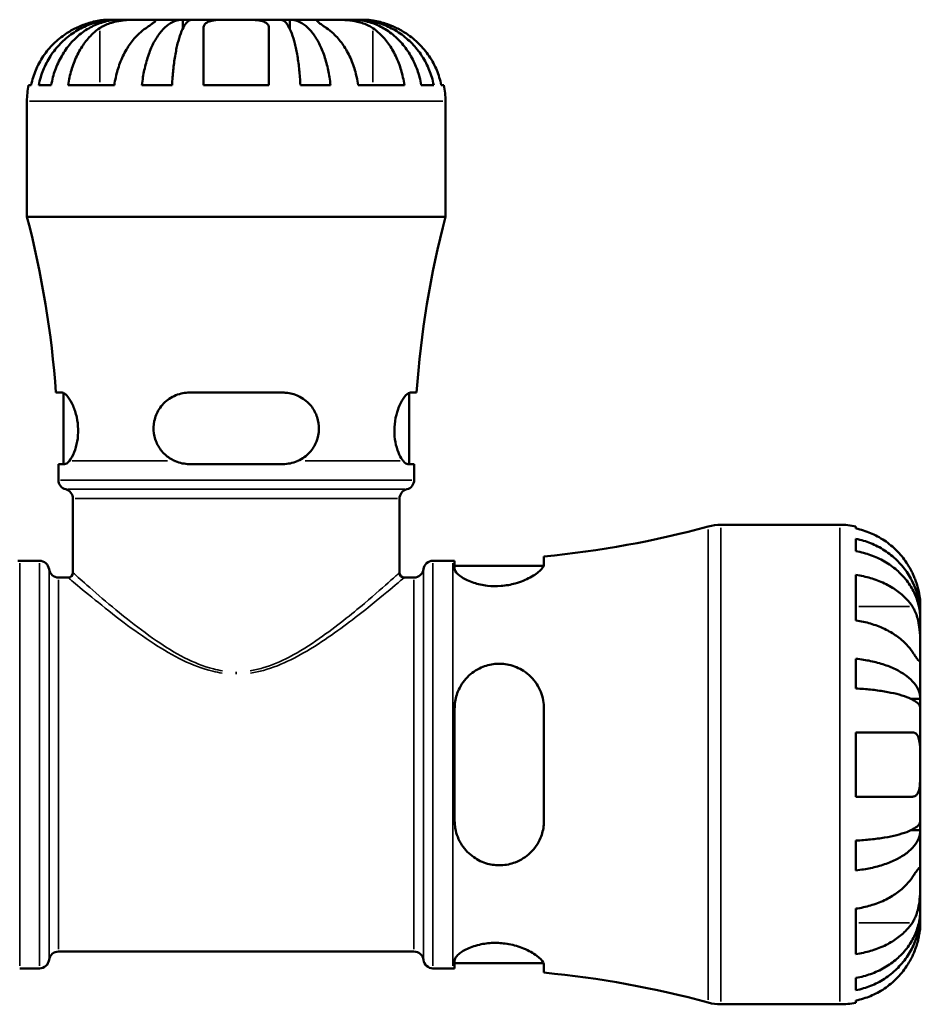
# Model space of a CAD drawing. Header units: millimetres. Extents: x 0 to 902, y 0 to 824.
# Tile 6 of 11: x 416 to 504, y 238 to 335. Entities that reach past the tile are written whole.
import ezdxf

# ---------------------------------------------------------------- set-up
doc = ezdxf.new("R2010")
doc.units = ezdxf.units.MM
doc.layers.add('Visible (ISO)', color=7, linetype='Continuous', lineweight=50)
doc.layers.add('Visible Narrow (ISO)', color=7, linetype='Continuous', lineweight=35)

msp = doc.modelspace()

# ---------------------------------------------------------------- linework, layer by layer
at = {"layer": 'Visible (ISO)'}
for p, q in [((425.548, 334.969), (424.779, 334.969)), ((425.548, 334.969), (425.548, 334.957)), ((425.931, 334.969), (425.548, 334.969)), ((428.44, 334.969), (425.931, 334.969)), ((432.037, 334.969), (428.44, 334.969)), ((432.037, 334.969), (432.037, 334.074)), ((432.961, 334.969), (432.037, 334.969)), ((437.279, 334.969), (432.961, 334.969)), ((441.597, 334.969), (437.279, 334.969)), ((442.521, 334.969), (441.597, 334.969)), ((446.118, 334.969), (442.521, 334.969)), ((442.521, 334.969), (442.521, 334.074)), ((448.627, 334.969), (446.118, 334.969)), ((449.01, 334.969), (448.627, 334.969)), ((449.779, 334.969), (449.01, 334.969)), ((449.01, 334.969), (449.01, 334.957)), ((416.941, 328.569), (417.194, 328.569)), ((417.936, 328.569), (419.157, 328.569)), ((420.814, 328.569), (425.339, 328.569)), ((428.047, 328.569), (430.993, 328.569)), ((434.079, 328.569), (440.479, 328.569)), ((443.565, 328.569), (446.511, 328.569)), ((449.218, 328.569), (453.744, 328.569)), ((455.401, 328.569), (456.621, 328.569)), ((457.364, 328.569), (457.617, 328.569)), ((416.779, 315.649), (416.779, 326.969)), ((457.779, 315.649), (457.779, 326.969)), ((457.779, 315.649), (416.779, 315.649)), ((420.227, 298.419), (419.617, 298.419)), ((420.354, 291.419), (420.354, 298.391)), ((441.879, 298.419), (432.679, 298.419)), ((454.204, 291.419), (454.204, 298.391)), ((454.941, 298.419), (454.331, 298.419)), ((419.854, 291.419), (420.472, 291.419)), ((419.854, 289.855), (419.854, 291.419)), ((432.679, 291.419), (441.879, 291.419)), ((454.086, 291.419), (454.704, 291.419)), ((454.704, 289.855), (454.704, 291.419)), ((421.289, 280.769), (421.289, 288.029)), ((453.269, 280.769), (453.269, 288.029)), ((484.757, 285.469), (496.404, 285.469)), ((497.979, 285.31), (497.979, 285.096)), ((497.979, 284.087), (497.979, 282.88)), ((416.069, 281.944), (418.009, 281.944)), ((456.549, 281.944), (458.489, 281.944)), ((458.671, 281.944), (458.671, 281.172)), ((467.421, 281.609), (467.421, 282.365)), ((458.671, 281.444), (467.387, 281.444)), ((419.874, 280.299), (420.819, 280.299)), ((453.739, 280.299), (454.684, 280.299)), ((497.979, 280.55), (497.979, 276.095)), ((504.279, 276.588), (504.279, 277.594)), ((504.279, 276.588), (504.267, 276.588)), ((504.279, 276.206), (504.279, 276.588)), ((504.279, 273.017), (504.279, 276.206)), ((497.979, 272.338), (497.979, 269.423)), ((504.279, 268.407), (504.279, 273.017)), ((504.279, 268.407), (503.37, 268.407)), ((504.279, 267.483), (504.279, 268.407)), ((458.671, 267.469), (458.671, 256.469)), ((467.421, 256.469), (467.421, 267.469)), ((504.279, 261.969), (504.279, 267.483)), ((497.979, 265.119), (497.979, 258.819)), ((504.279, 256.454), (504.279, 261.969)), ((504.279, 255.53), (504.279, 256.454)), ((504.279, 255.53), (503.37, 255.53)), ((504.279, 250.92), (504.279, 255.53)), ((497.979, 254.515), (497.979, 251.599)), ((504.279, 247.732), (504.279, 250.92)), ((497.979, 247.843), (497.979, 243.388)), ((504.279, 247.349), (504.267, 247.349)), ((504.279, 247.349), (504.279, 247.732)), ((504.279, 246.344), (504.279, 247.349)), ((419.874, 243.639), (454.684, 243.639)), ((458.671, 242.766), (458.671, 241.994)), ((458.671, 242.494), (467.387, 242.494)), ((467.421, 241.573), (467.421, 242.328)), ((416.069, 241.994), (418.009, 241.994)), ((456.549, 241.994), (458.489, 241.994)), ((497.979, 241.058), (497.979, 239.85)), ((484.757, 238.469), (496.404, 238.469)), ((497.979, 238.841), (497.979, 238.628))]:
    msp.add_line(p, q, dxfattribs=at)
for centre, radius, start, end in [((424.779, 326.969), 8, 168.46304, 180), ((449.779, 326.969), 8, 0, 11.53696), ((325.281, 291.729), 94.573, 4.05645, 14.65079), ((549.277, 291.729), 94.573, 165.34921, 175.94355), ((420.794, 289.855), 0.94, 180, 256.30802), ((453.764, 289.855), 0.94, 283.69198, 0), ((420.349, 288.029), 0.94, 0, 76.30802), ((454.209, 288.029), 0.94, 103.69198, 180), ((458.489, 376.883), 94.939, 275.39874, 285.28588), ((484.757, 280.769), 4.7, 90, 105.28588), ((496.404, 277.594), 7.875, 78.46304, 90), ((416.069, 376.883), 94.939, 269.88986, 270), ((418.009, 281.004), 0.94, 7.18076, 90), ((456.549, 281.004), 0.94, 90, 172.81924), ((458.489, 376.883), 94.939, 270, 270.11014), ((419.874, 281.239), 0.94, 187.18076, 270), ((454.684, 281.239), 0.94, 270, 352.81924), ((420.819, 280.769), 0.47, 270, 0), ((453.739, 280.769), 0.47, 180, 270), ((419.874, 242.699), 0.94, 90, 172.81924), ((454.684, 242.699), 0.94, 7.18076, 90), ((418.009, 242.934), 0.94, 270, 352.81924), ((456.549, 242.934), 0.94, 187.18076, 270), ((458.489, 147.054), 94.939, 89.88986, 90), ((458.489, 147.054), 94.939, 74.71412, 84.60126), ((484.757, 243.169), 4.7, 254.71412, 270), ((496.404, 246.344), 7.875, 270, 281.53696)]:
    msp.add_arc(centre, radius, start, end, dxfattribs=at)
for points, knots in [([(417.936, 328.569), (418.038, 329.082), (418.191, 329.584), (418.552, 330.484), (418.796, 330.963), (419.375, 331.858), (419.712, 332.273), (420.388, 332.972), (420.792, 333.319), (421.661, 333.917), (422.126, 334.169), (423.012, 334.548), (423.515, 334.709), (424.543, 334.92), (425.068, 334.969), (425.548, 334.969)], [0.151773, 0.151773, 0.151773, 0.151773, 0.295946, 0.295946, 0.444059, 0.444059, 0.592171, 0.592171, 0.740548, 0.740548, 0.888926, 0.888926, 1.037808, 1.037808, 1.186689, 1.186689, 1.186689, 1.186689]), ([(425.931, 334.969), (425.503, 334.969), (425.036, 334.92), (424.122, 334.709), (423.674, 334.548), (422.885, 334.169), (422.471, 333.917), (421.698, 333.319), (421.339, 332.972), (420.736, 332.273), (420.437, 331.858), (419.922, 330.963), (419.705, 330.484), (419.383, 329.584), (419.247, 329.082), (419.157, 328.569)], [3.570035, 3.570035, 3.570035, 3.570035, 3.718916, 3.718916, 3.867798, 3.867798, 4.016176, 4.016176, 4.164553, 4.164553, 4.312665, 4.312665, 4.460778, 4.460778, 4.604951, 4.604951, 4.604951, 4.604951]), ([(424.779, 334.969), (424.779, 334.969), (424.702, 334.97), (424.426, 334.958), (424.248, 334.946), (423.817, 334.888), (423.572, 334.845), (423.115, 334.733), (422.919, 334.677), (422.521, 334.547), (422.321, 334.474), (421.939, 334.318), (421.758, 334.237), (421.579, 334.151)], [-2.2111199, -2.2111199, -2.2111199, -2.2111199, -2.0898399, -2.0898399, -1.9861481, -1.9861481, -1.8877586, -1.8877586, -1.8197306, -1.8197306, -1.7537673, -1.7537673, -1.6939957, -1.6939957, -1.6939957, -1.6939957]), ([(423.915, 334.151), (424.014, 334.219), (424.121, 334.283), (424.399, 334.43), (424.576, 334.507), (424.952, 334.643), (425.148, 334.7), (425.633, 334.814), (425.923, 334.861), (426.621, 334.939), (427.022, 334.956), (427.787, 334.971), (428.141, 334.969), (428.44, 334.969)], [-0.5160532, -0.5160532, -0.5160532, -0.5160532, -0.4692739, -0.4692739, -0.4027296, -0.4027296, -0.3375441, -0.3375441, -0.2486094, -0.2486094, -0.1267417, -0.1267417, 0, 0, 0, 0]), ([(428.047, 328.569), (428.1, 329.082), (428.18, 329.584), (428.37, 330.484), (428.497, 330.963), (428.801, 331.858), (428.977, 332.273), (429.332, 332.972), (429.544, 333.319), (429.999, 333.917), (430.243, 334.169), (430.708, 334.548), (430.972, 334.709), (431.51, 334.92), (431.785, 334.969), (432.037, 334.969)], [0.151773, 0.151773, 0.151773, 0.151773, 0.295946, 0.295946, 0.444059, 0.444059, 0.592171, 0.592171, 0.740548, 0.740548, 0.888926, 0.888926, 1.037808, 1.037808, 1.186689, 1.186689, 1.186689, 1.186689]), ([(428.44, 334.969), (428.588, 334.969), (428.72, 334.969), (428.96, 334.968), (429.065, 334.967), (429.275, 334.956), (429.35, 334.942), (429.391, 334.88), (429.363, 334.835), (429.242, 334.722), (429.172, 334.666), (428.996, 334.536), (428.892, 334.462), (428.672, 334.309), (428.56, 334.233), (428.44, 334.151)], [0, 0, 0, 0, 0.0626039, 0.0626039, 0.1294602, 0.1294602, 0.2322761, 0.2322761, 0.3276608, 0.3276608, 0.3943951, 0.3943951, 0.4598172, 0.4598172, 0.5164309, 0.5164309, 0.5164309, 0.5164309]), ([(432.961, 334.969), (432.837, 334.969), (432.701, 334.92), (432.435, 334.709), (432.305, 334.548), (432.076, 334.169), (431.956, 333.917), (431.731, 333.319), (431.627, 332.972), (431.452, 332.273), (431.365, 331.858), (431.215, 330.963), (431.152, 330.484), (431.058, 329.584), (431.019, 329.082), (430.993, 328.569)], [3.570035, 3.570035, 3.570035, 3.570035, 3.718916, 3.718916, 3.867798, 3.867798, 4.016176, 4.016176, 4.164553, 4.164553, 4.312665, 4.312665, 4.460778, 4.460778, 4.604951, 4.604951, 4.604951, 4.604951]), ([(434.079, 334.151), (434.079, 334.217), (434.088, 334.279), (434.132, 334.425), (434.18, 334.505), (434.316, 334.642), (434.403, 334.7), (434.655, 334.814), (434.834, 334.861), (435.333, 334.939), (435.674, 334.956), (436.438, 334.971), (436.856, 334.969), (437.279, 334.969)], [-0.5159245, -0.5159245, -0.5159245, -0.5159245, -0.4707471, -0.4707471, -0.4031108, -0.4031108, -0.3374056, -0.3374056, -0.2486696, -0.2486696, -0.1267397, -0.1267397, 0, 0, 0, 0]), ([(437.279, 334.969), (437.683, 334.969), (438.084, 334.97), (438.779, 334.958), (439.077, 334.946), (439.589, 334.888), (439.803, 334.845), (440.095, 334.733), (440.193, 334.677), (440.344, 334.547), (440.398, 334.474), (440.464, 334.318), (440.479, 334.237), (440.479, 334.151)], [-2.2111199, -2.2111199, -2.2111199, -2.2111199, -2.0898399, -2.0898399, -1.9861481, -1.9861481, -1.8877586, -1.8877586, -1.8197306, -1.8197306, -1.7537673, -1.7537673, -1.6939957, -1.6939957, -1.6939957, -1.6939957]), ([(443.565, 328.569), (443.539, 329.082), (443.499, 329.584), (443.406, 330.484), (443.343, 330.963), (443.193, 331.858), (443.106, 332.273), (442.931, 332.972), (442.827, 333.319), (442.602, 333.917), (442.482, 334.169), (442.253, 334.548), (442.123, 334.709), (441.857, 334.92), (441.721, 334.969), (441.597, 334.969)], [0.151773, 0.151773, 0.151773, 0.151773, 0.295946, 0.295946, 0.444059, 0.444059, 0.592171, 0.592171, 0.740548, 0.740548, 0.888926, 0.888926, 1.037808, 1.037808, 1.186689, 1.186689, 1.186689, 1.186689]), ([(442.521, 334.969), (442.772, 334.969), (443.048, 334.92), (443.586, 334.709), (443.85, 334.548), (444.315, 334.169), (444.559, 333.917), (445.014, 333.319), (445.226, 332.972), (445.581, 332.273), (445.757, 331.858), (446.06, 330.963), (446.188, 330.484), (446.378, 329.584), (446.458, 329.082), (446.511, 328.569)], [3.570035, 3.570035, 3.570035, 3.570035, 3.718916, 3.718916, 3.867798, 3.867798, 4.016176, 4.016176, 4.164553, 4.164553, 4.312665, 4.312665, 4.460778, 4.460778, 4.604951, 4.604951, 4.604951, 4.604951]), ([(446.118, 334.151), (446.018, 334.219), (445.924, 334.283), (445.712, 334.43), (445.602, 334.507), (445.417, 334.643), (445.343, 334.7), (445.214, 334.814), (445.177, 334.861), (445.186, 334.939), (445.267, 334.956), (445.583, 334.971), (445.819, 334.969), (446.118, 334.969)], [-0.5160532, -0.5160532, -0.5160532, -0.5160532, -0.4692739, -0.4692739, -0.4027296, -0.4027296, -0.3375441, -0.3375441, -0.2486094, -0.2486094, -0.1267417, -0.1267417, 0, 0, 0, 0]), ([(446.118, 334.969), (446.265, 334.969), (446.427, 334.969), (446.786, 334.968), (446.983, 334.967), (447.507, 334.956), (447.843, 334.942), (448.498, 334.88), (448.812, 334.835), (449.326, 334.722), (449.529, 334.666), (449.91, 334.536), (450.087, 334.462), (450.392, 334.309), (450.523, 334.233), (450.643, 334.151)], [0, 0, 0, 0, 0.0626039, 0.0626039, 0.1294602, 0.1294602, 0.2322761, 0.2322761, 0.3276608, 0.3276608, 0.3943951, 0.3943951, 0.4598172, 0.4598172, 0.5164309, 0.5164309, 0.5164309, 0.5164309]), ([(455.401, 328.569), (455.311, 329.082), (455.175, 329.584), (454.853, 330.484), (454.636, 330.963), (454.121, 331.858), (453.822, 332.273), (453.219, 332.972), (452.86, 333.319), (452.087, 333.917), (451.673, 334.169), (450.884, 334.548), (450.436, 334.709), (449.522, 334.92), (449.054, 334.969), (448.627, 334.969)], [0.151773, 0.151773, 0.151773, 0.151773, 0.295946, 0.295946, 0.444059, 0.444059, 0.592171, 0.592171, 0.740548, 0.740548, 0.888926, 0.888926, 1.037808, 1.037808, 1.186689, 1.186689, 1.186689, 1.186689]), ([(449.01, 334.969), (449.49, 334.969), (450.015, 334.92), (451.043, 334.709), (451.546, 334.548), (452.432, 334.169), (452.897, 333.917), (453.766, 333.319), (454.169, 332.972), (454.846, 332.273), (455.182, 331.858), (455.762, 330.963), (456.006, 330.484), (456.367, 329.584), (456.52, 329.082), (456.621, 328.569)], [3.570035, 3.570035, 3.570035, 3.570035, 3.718917, 3.718917, 3.867798, 3.867798, 4.016176, 4.016176, 4.164554, 4.164554, 4.312666, 4.312666, 4.460778, 4.460778, 4.604952, 4.604952, 4.604952, 4.604952]), ([(452.979, 334.151), (452.843, 334.217), (452.706, 334.279), (452.361, 334.425), (452.154, 334.505), (451.753, 334.642), (451.56, 334.7), (451.125, 334.814), (450.894, 334.861), (450.406, 334.939), (450.181, 334.956), (449.863, 334.971), (449.779, 334.969), (449.779, 334.969)], [-0.5159245, -0.5159245, -0.5159245, -0.5159245, -0.4707471, -0.4707471, -0.4031108, -0.4031108, -0.3374056, -0.3374056, -0.2486696, -0.2486696, -0.1267397, -0.1267397, 0, 0, 0, 0]), ([(421.579, 334.151), (421.255, 333.995), (420.928, 333.811), (420.161, 333.304), (419.738, 332.955), (419.033, 332.255), (418.684, 331.84), (418.082, 330.947), (417.829, 330.468), (417.456, 329.573), (417.299, 329.077), (417.194, 328.569)], [4.0321758, 4.0321758, 4.0321758, 4.0321758, 4.1351309, 4.1351309, 4.2851203, 4.2851203, 4.4333143, 4.4333143, 4.5815082, 4.5815082, 4.7242565, 4.7242565, 4.7242565, 4.7242565]), ([(420.814, 328.569), (420.888, 329.077), (420.999, 329.573), (421.263, 330.468), (421.442, 330.947), (421.868, 331.84), (422.114, 332.255), (422.613, 332.955), (422.912, 333.304), (423.454, 333.811), (423.685, 333.995), (423.915, 334.151)], [0.1517835, 0.1517835, 0.1517835, 0.1517835, 0.2945318, 0.2945318, 0.4427257, 0.4427257, 0.5909197, 0.5909197, 0.7409091, 0.7409091, 0.8438642, 0.8438642, 0.8438642, 0.8438642]), ([(428.44, 334.151), (428.211, 333.995), (427.98, 333.811), (427.437, 333.304), (427.138, 332.955), (426.64, 332.255), (426.393, 331.84), (425.968, 330.947), (425.789, 330.468), (425.525, 329.573), (425.414, 329.077), (425.339, 328.569)], [4.0322239, 4.0322239, 4.0322239, 4.0322239, 4.1351791, 4.1351791, 4.2851685, 4.2851685, 4.4333624, 4.4333624, 4.5815563, 4.5815563, 4.7243047, 4.7243047, 4.7243047, 4.7243047]), ([(434.079, 328.569), (434.079, 329.077), (434.079, 329.573), (434.079, 330.468), (434.079, 330.947), (434.079, 331.84), (434.079, 332.255), (434.079, 332.955), (434.079, 333.304), (434.079, 333.811), (434.079, 333.995), (434.079, 334.151)], [0.1517835, 0.1517835, 0.1517835, 0.1517835, 0.2945318, 0.2945318, 0.4427257, 0.4427257, 0.5909197, 0.5909197, 0.7409091, 0.7409091, 0.8438642, 0.8438642, 0.8438642, 0.8438642]), ([(440.479, 334.151), (440.479, 333.995), (440.479, 333.811), (440.479, 333.304), (440.479, 332.955), (440.479, 332.255), (440.479, 331.84), (440.479, 330.947), (440.479, 330.468), (440.479, 329.573), (440.479, 329.077), (440.479, 328.569)], [4.0321758, 4.0321758, 4.0321758, 4.0321758, 4.1351309, 4.1351309, 4.2851203, 4.2851203, 4.4333143, 4.4333143, 4.5815082, 4.5815082, 4.7242565, 4.7242565, 4.7242565, 4.7242565]), ([(449.218, 328.569), (449.144, 329.077), (449.033, 329.573), (448.769, 330.468), (448.59, 330.947), (448.165, 331.84), (447.918, 332.255), (447.419, 332.955), (447.121, 333.304), (446.578, 333.811), (446.347, 333.995), (446.118, 334.151)], [0.1517835, 0.1517835, 0.1517835, 0.1517835, 0.2945318, 0.2945318, 0.4427257, 0.4427257, 0.5909197, 0.5909197, 0.7409091, 0.7409091, 0.8438642, 0.8438642, 0.8438642, 0.8438642]), ([(450.643, 334.151), (450.873, 333.995), (451.104, 333.811), (451.646, 333.304), (451.945, 332.955), (452.444, 332.255), (452.69, 331.84), (453.116, 330.947), (453.295, 330.468), (453.558, 329.573), (453.67, 329.077), (453.744, 328.569)], [4.0321758, 4.0321758, 4.0321758, 4.0321758, 4.1351309, 4.1351309, 4.2851203, 4.2851203, 4.4333143, 4.4333143, 4.5815082, 4.5815082, 4.7242565, 4.7242565, 4.7242565, 4.7242565]), ([(457.364, 328.569), (457.259, 329.077), (457.102, 329.573), (456.729, 330.468), (456.476, 330.947), (455.874, 331.84), (455.525, 332.255), (454.82, 332.955), (454.397, 333.304), (453.63, 333.811), (453.303, 333.995), (452.979, 334.151)], [0.1517835, 0.1517835, 0.1517835, 0.1517835, 0.2945318, 0.2945318, 0.4427257, 0.4427257, 0.5909197, 0.5909197, 0.7409091, 0.7409091, 0.8438642, 0.8438642, 0.8438642, 0.8438642]), ([(420.227, 298.419), (420.264, 298.419), (420.303, 298.411), (420.477, 298.343), (420.629, 298.211), (420.962, 297.787), (421.141, 297.482), (421.441, 296.788), (421.564, 296.416), (421.733, 295.636), (421.782, 295.242), (421.803, 294.428), (421.772, 294.024), (421.636, 293.247), (421.531, 292.887), (421.264, 292.216), (421.097, 291.927), (420.934, 291.729)], [-0.9903994, -0.9903994, -0.9903994, -0.9903994, -0.9476788, -0.9476788, -0.8098849, -0.8098849, -0.6589984, -0.6589984, -0.5276918, -0.5276918, -0.4071352, -0.4071352, -0.2829072, -0.2829072, -0.1529022, -0.1529022, -0.0000447, -0.0000447, -0.0000447, -0.0000447]), ([(431.239, 291.729), (430.896, 291.883), (430.58, 292.092), (430.012, 292.617), (429.766, 292.937), (429.395, 293.646), (429.27, 294.027), (429.156, 294.832), (429.17, 295.241), (429.34, 296.051), (429.499, 296.438), (429.979, 297.199), (430.323, 297.551), (431.123, 298.091), (431.578, 298.277), (432.265, 298.4), (432.471, 298.419), (432.679, 298.419)], [-1.0665476, -1.0665476, -1.0665476, -1.0665476, -0.9475406, -0.9475406, -0.8229696, -0.8229696, -0.701609, -0.701609, -0.5784693, -0.5784693, -0.4500347, -0.4500347, -0.2957073, -0.2957073, -0.1411904, -0.1411904, -0.076343, -0.076343, -0.076343, -0.076343]), ([(441.879, 298.419), (442.016, 298.419), (442.152, 298.411), (442.724, 298.343), (443.143, 298.211), (443.94, 297.787), (444.309, 297.482), (444.867, 296.788), (445.071, 296.416), (445.327, 295.637), (445.387, 295.243), (445.369, 294.429), (445.287, 294.024), (444.984, 293.247), (444.759, 292.887), (444.156, 292.216), (443.759, 291.927), (443.319, 291.729)], [-0.9903541, -0.9903541, -0.9903541, -0.9903541, -0.9476532, -0.9476532, -0.8098872, -0.8098872, -0.658995, -0.658995, -0.5276827, -0.5276827, -0.4071254, -0.4071254, -0.2828997, -0.2828997, -0.1528996, -0.1528996, 0, 0, 0, 0]), ([(453.624, 291.729), (453.497, 291.883), (453.368, 292.092), (453.124, 292.617), (453.01, 292.937), (452.841, 293.646), (452.785, 294.027), (452.752, 294.832), (452.775, 295.241), (452.901, 296.05), (453.003, 296.438), (453.277, 297.199), (453.456, 297.551), (453.815, 298.091), (453.993, 298.277), (454.214, 298.4), (454.275, 298.419), (454.331, 298.419)], [-1.0665477, -1.0665477, -1.0665477, -1.0665477, -0.9475684, -0.9475684, -0.8229767, -0.8229767, -0.701616, -0.701616, -0.5784765, -0.5784765, -0.4500424, -0.4500424, -0.2957143, -0.2957143, -0.1411941, -0.1411941, -0.076343, -0.076343, -0.076343, -0.076343]), ([(420.934, 291.729), (420.925, 291.717), (420.916, 291.706), (420.748, 291.511), (420.596, 291.419), (420.472, 291.419)], [0.3974488, 0.3974488, 0.3974488, 0.3974488, 0.4056854, 0.4056854, 0.5463393, 0.5463393, 0.5463393, 0.5463393]), ([(432.679, 291.419), (432.227, 291.419), (431.75, 291.511), (431.289, 291.706), (431.264, 291.717), (431.239, 291.729)], [0.5322822, 0.5322822, 0.5322822, 0.5322822, 0.672936, 0.672936, 0.6811726, 0.6811726, 0.6811726, 0.6811726]), ([(443.319, 291.729), (443.294, 291.717), (443.268, 291.706), (442.808, 291.511), (442.331, 291.419), (441.879, 291.419)], [0.3974488, 0.3974488, 0.3974488, 0.3974488, 0.4056854, 0.4056854, 0.5463393, 0.5463393, 0.5463393, 0.5463393]), ([(454.086, 291.419), (453.962, 291.419), (453.81, 291.511), (453.642, 291.706), (453.633, 291.717), (453.624, 291.729)], [0.5322822, 0.5322822, 0.5322822, 0.5322822, 0.672936, 0.672936, 0.6811726, 0.6811726, 0.6811726, 0.6811726]), ([(503.501, 280.744), (503.343, 281.077), (503.154, 281.414), (502.646, 282.18), (502.303, 282.594), (501.615, 283.287), (501.206, 283.63), (500.326, 284.221), (499.854, 284.47), (498.971, 284.837), (498.481, 284.993), (497.979, 285.096)], [3.8923951, 3.8923951, 3.8923951, 3.8923951, 3.9983109, 3.9983109, 4.1454192, 4.1454192, 4.2913159, 4.2913159, 4.4372126, 4.4372126, 4.5782477, 4.5782477, 4.5782477, 4.5782477]), ([(497.979, 284.087), (498.484, 283.987), (498.977, 283.837), (499.863, 283.481), (500.335, 283.241), (501.216, 282.67), (501.625, 282.34), (502.312, 281.673), (502.654, 281.275), (503.244, 280.419), (503.491, 279.961), (503.864, 279.088), (504.024, 278.592), (504.231, 277.579), (504.279, 277.062), (504.279, 276.588)], [0.149402, 0.149402, 0.149402, 0.149402, 0.29125, 0.29125, 0.437065, 0.437065, 0.58288, 0.58288, 0.729035, 0.729035, 0.87519, 0.87519, 1.021915, 1.021915, 1.168639, 1.168639, 1.168639, 1.168639]), ([(504.279, 276.206), (504.279, 276.627), (504.231, 277.087), (504.024, 277.989), (503.864, 278.43), (503.491, 279.207), (503.244, 279.615), (502.654, 280.377), (502.312, 280.731), (501.625, 281.324), (501.216, 281.619), (500.335, 282.127), (499.863, 282.34), (498.977, 282.657), (498.484, 282.791), (497.979, 282.88)], [3.513394, 3.513394, 3.513394, 3.513394, 3.660118, 3.660118, 3.806842, 3.806842, 3.952998, 3.952998, 4.099153, 4.099153, 4.244968, 4.244968, 4.390783, 4.390783, 4.532631, 4.532631, 4.532631, 4.532631]), ([(467.421, 281.609), (467.421, 281.571), (467.415, 281.53), (467.36, 281.348), (467.249, 281.189), (466.847, 280.788), (466.504, 280.538), (465.659, 280.081), (465.164, 279.873), (464.17, 279.595), (463.701, 279.508), (462.768, 279.434), (462.321, 279.441), (461.401, 279.544), (460.949, 279.647), (460.079, 279.935), (459.685, 280.127), (459.058, 280.534), (458.837, 280.749), (458.693, 281.023), (458.671, 281.1), (458.671, 281.172)], [-1.536164, -1.536164, -1.536164, -1.536164, -1.493155, -1.493155, -1.351935, -1.351935, -1.159433, -1.159433, -0.974762, -0.974762, -0.82867, -0.82867, -0.693053, -0.693053, -0.540165, -0.540165, -0.362729, -0.362729, -0.174354, -0.174354, -0.095807, -0.095807, -0.095807, -0.095807]), ([(497.979, 280.55), (498.481, 280.477), (498.971, 280.367), (499.854, 280.107), (500.326, 279.931), (501.206, 279.513), (501.615, 279.27), (502.303, 278.781), (502.646, 278.488), (503.154, 277.946), (503.343, 277.708), (503.501, 277.472)], [0.14941, 0.14941, 0.14941, 0.14941, 0.290445, 0.290445, 0.4363418, 0.4363418, 0.5822385, 0.5822385, 0.7293467, 0.7293467, 0.8352626, 0.8352626, 0.8352626, 0.8352626]), ([(504.279, 277.594), (504.279, 277.594), (504.279, 277.624), (504.277, 277.748), (504.275, 277.848), (504.253, 278.174), (504.225, 278.433), (504.127, 278.952), (504.074, 279.18), (503.96, 279.576), (503.909, 279.735), (503.799, 280.046), (503.741, 280.196), (503.623, 280.479), (503.564, 280.612), (503.501, 280.744)], [0, 0, 0, 0, 0.0751484, 0.0751484, 0.1577568, 0.1577568, 0.278871, 0.278871, 0.3605643, 0.3605643, 0.4131592, 0.4131592, 0.4617469, 0.4617469, 0.504857, 0.504857, 0.504857, 0.504857]), ([(503.501, 277.472), (503.559, 277.386), (503.614, 277.294), (503.75, 277.038), (503.826, 276.867), (503.961, 276.494), (504.019, 276.293), (504.134, 275.794), (504.18, 275.493), (504.252, 274.797), (504.267, 274.409), (504.281, 273.661), (504.279, 273.312), (504.279, 273.017)], [-0.5076659, -0.5076659, -0.5076659, -0.5076659, -0.4671899, -0.4671899, -0.4020022, -0.4020022, -0.3350664, -0.3350664, -0.2430046, -0.2430046, -0.1248886, -0.1248886, 0, 0, 0, 0]), ([(503.501, 273.017), (503.343, 273.253), (503.154, 273.491), (502.646, 274.033), (502.303, 274.326), (501.615, 274.816), (501.206, 275.058), (500.326, 275.476), (499.854, 275.652), (498.971, 275.912), (498.481, 276.022), (497.979, 276.095)], [3.8923951, 3.8923951, 3.8923951, 3.8923951, 3.9983109, 3.9983109, 4.1454192, 4.1454192, 4.2913159, 4.2913159, 4.4372126, 4.4372126, 4.5782477, 4.5782477, 4.5782477, 4.5782477]), ([(497.979, 272.338), (498.484, 272.286), (498.977, 272.207), (499.863, 272.021), (500.335, 271.895), (501.216, 271.596), (501.625, 271.422), (502.312, 271.073), (502.654, 270.864), (503.244, 270.415), (503.491, 270.175), (503.864, 269.717), (504.024, 269.457), (504.231, 268.926), (504.279, 268.655), (504.279, 268.407)], [0.149402, 0.149402, 0.149402, 0.149402, 0.29125, 0.29125, 0.437065, 0.437065, 0.58288, 0.58288, 0.729035, 0.729035, 0.87519, 0.87519, 1.021915, 1.021915, 1.168639, 1.168639, 1.168639, 1.168639]), ([(504.279, 273.017), (504.279, 272.862), (504.279, 272.723), (504.278, 272.475), (504.276, 272.369), (504.264, 272.171), (504.249, 272.106), (504.184, 272.087), (504.137, 272.125), (504.019, 272.266), (503.961, 272.345), (503.826, 272.536), (503.751, 272.647), (503.614, 272.849), (503.559, 272.931), (503.501, 273.017)], [0, 0, 0, 0, 0.0660814, 0.0660814, 0.1366745, 0.1366745, 0.238734, 0.238734, 0.3345777, 0.3345777, 0.4015785, 0.4015785, 0.4668531, 0.4668531, 0.5074534, 0.5074534, 0.5074534, 0.5074534]), ([(458.671, 267.469), (458.671, 267.582), (458.676, 267.695), (458.72, 268.258), (458.824, 268.698), (459.206, 269.642), (459.524, 270.127), (460.31, 270.926), (460.768, 271.245), (461.702, 271.657), (462.152, 271.777), (463.073, 271.868), (463.527, 271.84), (464.494, 271.632), (464.984, 271.425), (465.938, 270.809), (466.376, 270.371), (467.023, 269.381), (467.243, 268.838), (467.397, 268), (467.421, 267.736), (467.421, 267.469)], [-1.525665, -1.525665, -1.525665, -1.525665, -1.490267, -1.490267, -1.348532, -1.348532, -1.166261, -1.166261, -0.994331, -0.994331, -0.853709, -0.853709, -0.716119, -0.716119, -0.551603, -0.551603, -0.354907, -0.354907, -0.169128, -0.169128, -0.085551, -0.085551, -0.085551, -0.085551]), ([(504.279, 267.483), (504.279, 267.606), (504.231, 267.739), (504.024, 268.001), (503.864, 268.13), (503.491, 268.355), (503.244, 268.474), (502.654, 268.695), (502.312, 268.798), (501.625, 268.971), (501.216, 269.056), (500.335, 269.204), (499.863, 269.266), (498.977, 269.358), (498.484, 269.397), (497.979, 269.423)], [3.513394, 3.513394, 3.513394, 3.513394, 3.660118, 3.660118, 3.806842, 3.806842, 3.952998, 3.952998, 4.099153, 4.099153, 4.244968, 4.244968, 4.390783, 4.390783, 4.532631, 4.532631, 4.532631, 4.532631]), ([(497.979, 265.119), (498.481, 265.119), (498.971, 265.119), (499.854, 265.119), (500.326, 265.119), (501.206, 265.119), (501.615, 265.119), (502.303, 265.119), (502.646, 265.119), (503.154, 265.119), (503.343, 265.119), (503.501, 265.119)], [0.14941, 0.14941, 0.14941, 0.14941, 0.290445, 0.290445, 0.4363418, 0.4363418, 0.5822385, 0.5822385, 0.7293467, 0.7293467, 0.8352626, 0.8352626, 0.8352626, 0.8352626]), ([(503.501, 265.119), (503.563, 265.119), (503.622, 265.111), (503.758, 265.069), (503.831, 265.027), (503.962, 264.901), (504.019, 264.816), (504.134, 264.562), (504.18, 264.375), (504.252, 263.873), (504.267, 263.543), (504.281, 262.797), (504.279, 262.385), (504.279, 261.969)], [-0.5081641, -0.5081641, -0.5081641, -0.5081641, -0.4646053, -0.4646053, -0.4015475, -0.4015475, -0.3356183, -0.3356183, -0.2428696, -0.2428696, -0.1249066, -0.1249066, 0, 0, 0, 0]), ([(504.279, 261.969), (504.279, 261.749), (504.279, 261.531), (504.278, 261.087), (504.276, 260.864), (504.263, 260.278), (504.243, 259.944), (504.158, 259.467), (504.108, 259.301), (503.989, 259.075), (503.931, 259), (503.794, 258.887), (503.717, 258.85), (503.59, 258.823), (503.546, 258.819), (503.501, 258.819)], [-2.1766796, -2.1766796, -2.1766796, -2.1766796, -2.1108665, -2.1108665, -2.0405522, -2.0405522, -1.917383, -1.917383, -1.8294227, -1.8294227, -1.7655818, -1.7655818, -1.7011788, -1.7011788, -1.6696191, -1.6696191, -1.6696191, -1.6696191]), ([(503.501, 258.819), (503.343, 258.819), (503.154, 258.819), (502.646, 258.819), (502.303, 258.819), (501.615, 258.819), (501.206, 258.819), (500.326, 258.819), (499.854, 258.819), (498.971, 258.819), (498.481, 258.819), (497.979, 258.819)], [3.8923951, 3.8923951, 3.8923951, 3.8923951, 3.9983109, 3.9983109, 4.1454192, 4.1454192, 4.2913159, 4.2913159, 4.4372126, 4.4372126, 4.5782477, 4.5782477, 4.5782477, 4.5782477]), ([(467.421, 256.469), (467.421, 256.331), (467.415, 256.194), (467.36, 255.61), (467.249, 255.177), (466.847, 254.22), (466.504, 253.722), (465.659, 252.913), (465.164, 252.594), (464.17, 252.214), (463.701, 252.116), (462.768, 252.08), (462.321, 252.131), (461.401, 252.384), (460.949, 252.598), (460.079, 253.204), (459.685, 253.614), (459.058, 254.576), (458.837, 255.135), (458.693, 255.969), (458.671, 256.218), (458.671, 256.469)], [-1.536164, -1.536164, -1.536164, -1.536164, -1.493155, -1.493155, -1.351935, -1.351935, -1.159433, -1.159433, -0.974762, -0.974762, -0.82867, -0.82867, -0.693053, -0.693053, -0.540165, -0.540165, -0.362729, -0.362729, -0.174354, -0.174354, -0.095807, -0.095807, -0.095807, -0.095807]), ([(497.979, 254.515), (498.484, 254.541), (498.977, 254.58), (499.863, 254.672), (500.335, 254.734), (501.216, 254.881), (501.625, 254.967), (502.312, 255.139), (502.654, 255.242), (503.244, 255.463), (503.491, 255.582), (503.864, 255.808), (504.024, 255.936), (504.231, 256.198), (504.279, 256.332), (504.279, 256.454)], [0.149402, 0.149402, 0.149402, 0.149402, 0.29125, 0.29125, 0.437065, 0.437065, 0.58288, 0.58288, 0.729035, 0.729035, 0.87519, 0.87519, 1.021915, 1.021915, 1.168639, 1.168639, 1.168639, 1.168639]), ([(504.279, 255.53), (504.279, 255.282), (504.231, 255.011), (504.024, 254.48), (503.864, 254.22), (503.491, 253.762), (503.244, 253.522), (502.654, 253.073), (502.312, 252.865), (501.625, 252.515), (501.216, 252.342), (500.335, 252.043), (499.863, 251.917), (498.977, 251.731), (498.484, 251.652), (497.979, 251.599)], [3.513394, 3.513394, 3.513394, 3.513394, 3.660118, 3.660118, 3.806842, 3.806842, 3.952998, 3.952998, 4.099153, 4.099153, 4.244968, 4.244968, 4.390783, 4.390783, 4.532631, 4.532631, 4.532631, 4.532631]), ([(497.979, 247.843), (498.481, 247.916), (498.971, 248.026), (499.854, 248.285), (500.326, 248.461), (501.206, 248.88), (501.615, 249.122), (502.303, 249.612), (502.646, 249.905), (503.154, 250.446), (503.343, 250.685), (503.501, 250.92)], [0.14941, 0.14941, 0.14941, 0.14941, 0.290445, 0.290445, 0.4363418, 0.4363418, 0.5822385, 0.5822385, 0.7293467, 0.7293467, 0.8352626, 0.8352626, 0.8352626, 0.8352626]), ([(503.501, 250.92), (503.559, 251.006), (503.614, 251.088), (503.75, 251.29), (503.826, 251.401), (503.961, 251.592), (504.019, 251.671), (504.134, 251.809), (504.18, 251.848), (504.252, 251.835), (504.267, 251.755), (504.281, 251.447), (504.279, 251.215), (504.279, 250.92)], [-0.5076659, -0.5076659, -0.5076659, -0.5076659, -0.4671899, -0.4671899, -0.4020022, -0.4020022, -0.3350664, -0.3350664, -0.2430046, -0.2430046, -0.1248886, -0.1248886, 0, 0, 0, 0]), ([(504.279, 250.92), (504.279, 250.764), (504.279, 250.593), (504.278, 250.211), (504.276, 250), (504.264, 249.46), (504.249, 249.125), (504.184, 248.469), (504.137, 248.155), (504.019, 247.645), (503.961, 247.444), (503.826, 247.071), (503.751, 246.899), (503.614, 246.644), (503.559, 246.552), (503.501, 246.465)], [0, 0, 0, 0, 0.0660814, 0.0660814, 0.1366745, 0.1366745, 0.238734, 0.238734, 0.3345777, 0.3345777, 0.4015785, 0.4015785, 0.4668531, 0.4668531, 0.5074534, 0.5074534, 0.5074534, 0.5074534]), ([(497.979, 241.058), (498.484, 241.147), (498.977, 241.281), (499.863, 241.597), (500.335, 241.811), (501.216, 242.319), (501.625, 242.613), (502.312, 243.207), (502.654, 243.561), (503.244, 244.322), (503.491, 244.73), (503.864, 245.507), (504.024, 245.949), (504.231, 246.85), (504.279, 247.31), (504.279, 247.732)], [0.149402, 0.149402, 0.149402, 0.149402, 0.29125, 0.29125, 0.437065, 0.437065, 0.58288, 0.58288, 0.729035, 0.729035, 0.87519, 0.87519, 1.021915, 1.021915, 1.168639, 1.168639, 1.168639, 1.168639]), ([(504.279, 247.349), (504.279, 246.876), (504.231, 246.358), (504.024, 245.346), (503.864, 244.85), (503.491, 243.976), (503.244, 243.518), (502.654, 242.662), (502.312, 242.265), (501.625, 241.598), (501.216, 241.267), (500.335, 240.696), (499.863, 240.456), (498.977, 240.101), (498.484, 239.95), (497.979, 239.85)], [3.513394, 3.513394, 3.513394, 3.513394, 3.660118, 3.660118, 3.806842, 3.806842, 3.952998, 3.952998, 4.099153, 4.099153, 4.244968, 4.244968, 4.390783, 4.390783, 4.532631, 4.532631, 4.532631, 4.532631]), ([(503.501, 246.465), (503.343, 246.23), (503.154, 245.992), (502.646, 245.45), (502.303, 245.157), (501.615, 244.667), (501.206, 244.425), (500.326, 244.006), (499.854, 243.831), (498.971, 243.571), (498.481, 243.461), (497.979, 243.388)], [3.8923951, 3.8923951, 3.8923951, 3.8923951, 3.9983109, 3.9983109, 4.1454192, 4.1454192, 4.2913159, 4.2913159, 4.4372126, 4.4372126, 4.5782477, 4.5782477, 4.5782477, 4.5782477]), ([(503.501, 243.194), (503.563, 243.325), (503.622, 243.457), (503.758, 243.782), (503.831, 243.975), (503.962, 244.364), (504.019, 244.558), (504.134, 245.007), (504.18, 245.249), (504.252, 245.733), (504.267, 245.95), (504.281, 246.261), (504.279, 246.344), (504.279, 246.344)], [-0.5081641, -0.5081641, -0.5081641, -0.5081641, -0.4646053, -0.4646053, -0.4015475, -0.4015475, -0.3356183, -0.3356183, -0.2428696, -0.2428696, -0.1249066, -0.1249066, 0, 0, 0, 0]), ([(458.671, 242.766), (458.671, 242.798), (458.676, 242.832), (458.72, 243.004), (458.824, 243.156), (459.206, 243.515), (459.524, 243.725), (460.31, 244.091), (460.768, 244.247), (461.702, 244.438), (462.152, 244.488), (463.073, 244.493), (463.527, 244.451), (464.494, 244.271), (464.984, 244.12), (465.938, 243.728), (466.376, 243.478), (467.023, 243), (467.243, 242.772), (467.397, 242.485), (467.421, 242.403), (467.421, 242.328)], [-1.525665, -1.525665, -1.525665, -1.525665, -1.490267, -1.490267, -1.348532, -1.348532, -1.166261, -1.166261, -0.994331, -0.994331, -0.853709, -0.853709, -0.716119, -0.716119, -0.551603, -0.551603, -0.354907, -0.354907, -0.169128, -0.169128, -0.085551, -0.085551, -0.085551, -0.085551]), ([(497.979, 238.841), (498.481, 238.945), (498.971, 239.1), (499.854, 239.468), (500.326, 239.716), (501.206, 240.308), (501.615, 240.651), (502.303, 241.343), (502.646, 241.757), (503.154, 242.524), (503.343, 242.861), (503.501, 243.194)], [0.14941, 0.14941, 0.14941, 0.14941, 0.290445, 0.290445, 0.4363418, 0.4363418, 0.5822385, 0.5822385, 0.7293467, 0.7293467, 0.8352626, 0.8352626, 0.8352626, 0.8352626])]:
    msp.add_open_spline(points, degree=3, knots=knots, dxfattribs=at)
at = {"layer": 'Visible Narrow (ISO)'}
for p, q in [((423.915, 333.872), (423.915, 328.848)), ((450.643, 333.872), (450.643, 328.848)), ((457.527, 326.969), (417.031, 326.969)), ((430.54, 291.729), (421.21, 291.729)), ((453.348, 291.729), (444.018, 291.729)), ((420.068, 289.855), (454.489, 289.855)), ((453.781, 288.942), (420.777, 288.942)), ((453.072, 288.029), (421.486, 288.029)), ((483.518, 238.922), (483.518, 285.015)), ((484.757, 285.179), (484.757, 238.758)), ((496.404, 238.758), (496.404, 285.179)), ((416.069, 242.24), (416.069, 281.698)), ((418.009, 242.24), (418.009, 281.698)), ((418.942, 243.052), (418.942, 280.885)), ((455.616, 280.885), (455.616, 243.052)), ((456.549, 281.698), (456.549, 242.24)), ((458.489, 242.24), (458.489, 281.698)), ((419.874, 280.073), (419.874, 243.864)), ((454.684, 243.864), (454.684, 280.073)), ((503.225, 277.472), (498.255, 277.472)), ((437.279, 270.836), (437.279, 271.04)), ((503.225, 246.465), (498.255, 246.465))]:
    msp.add_line(p, q, dxfattribs=at)
for points, knots in [([(420.881, 280.245), (420.96, 280.178), (421.117, 280.044), (421.805, 279.462), (422.54, 278.842), (424.276, 277.428), (425.235, 276.662), (427.203, 275.183), (428.182, 274.479), (430.123, 273.225), (431.064, 272.666), (432.983, 271.735), (433.953, 271.35), (435.276, 271.033), (435.58, 270.974), (435.887, 270.929)], [-2.517894, -2.517894, -2.517894, -2.517894, -2.250705, -2.250705, -1.722341, -1.722341, -1.253712, -1.253712, -0.856811, -0.856811, -0.523311, -0.523311, -0.22101, -0.22101, -0.132521, -0.132521, -0.132521, -0.132521]), ([(435.927, 271.159), (435.629, 271.205), (435.334, 271.266), (434.048, 271.591), (433.106, 271.986), (431.241, 272.94), (430.327, 273.513), (428.442, 274.8), (427.491, 275.522), (425.579, 277.039), (424.647, 277.824), (422.961, 279.274), (422.247, 279.91), (421.579, 280.508), (421.426, 280.645), (421.35, 280.714)], [0.132521, 0.132521, 0.132521, 0.132521, 0.22101, 0.22101, 0.523311, 0.523311, 0.856811, 0.856811, 1.253712, 1.253712, 1.722341, 1.722341, 2.250705, 2.250705, 2.517894, 2.517894, 2.517894, 2.517894]), ([(453.21, 280.716), (453.096, 280.613), (452.818, 280.362), (451.793, 279.451), (450.903, 278.666), (448.584, 276.713), (447.095, 275.496), (444.494, 273.681), (443.513, 273.051), (441.641, 272.076), (440.777, 271.699), (439.463, 271.318), (439.049, 271.224), (438.631, 271.159)], [8.08386, 8.08386, 8.08386, 8.08386, 8.474784, 8.474784, 9.041197, 9.041197, 9.703023, 9.703023, 10.064857, 10.064857, 10.344889, 10.344889, 10.469267, 10.469267, 10.469267, 10.469267]), ([(438.67, 270.929), (439.102, 270.993), (439.527, 271.084), (440.88, 271.455), (441.769, 271.823), (443.697, 272.774), (444.706, 273.389), (447.384, 275.158), (448.916, 276.344), (451.304, 278.249), (452.22, 279.014), (453.275, 279.902), (453.561, 280.147), (453.679, 280.247)], [-10.469267, -10.469267, -10.469267, -10.469267, -10.344889, -10.344889, -10.064857, -10.064857, -9.703023, -9.703023, -9.041197, -9.041197, -8.474784, -8.474784, -8.08386, -8.08386, -8.08386, -8.08386])]:
    msp.add_open_spline(points, degree=3, knots=knots, dxfattribs=at)

doc.saveas('drawing.dxf')
